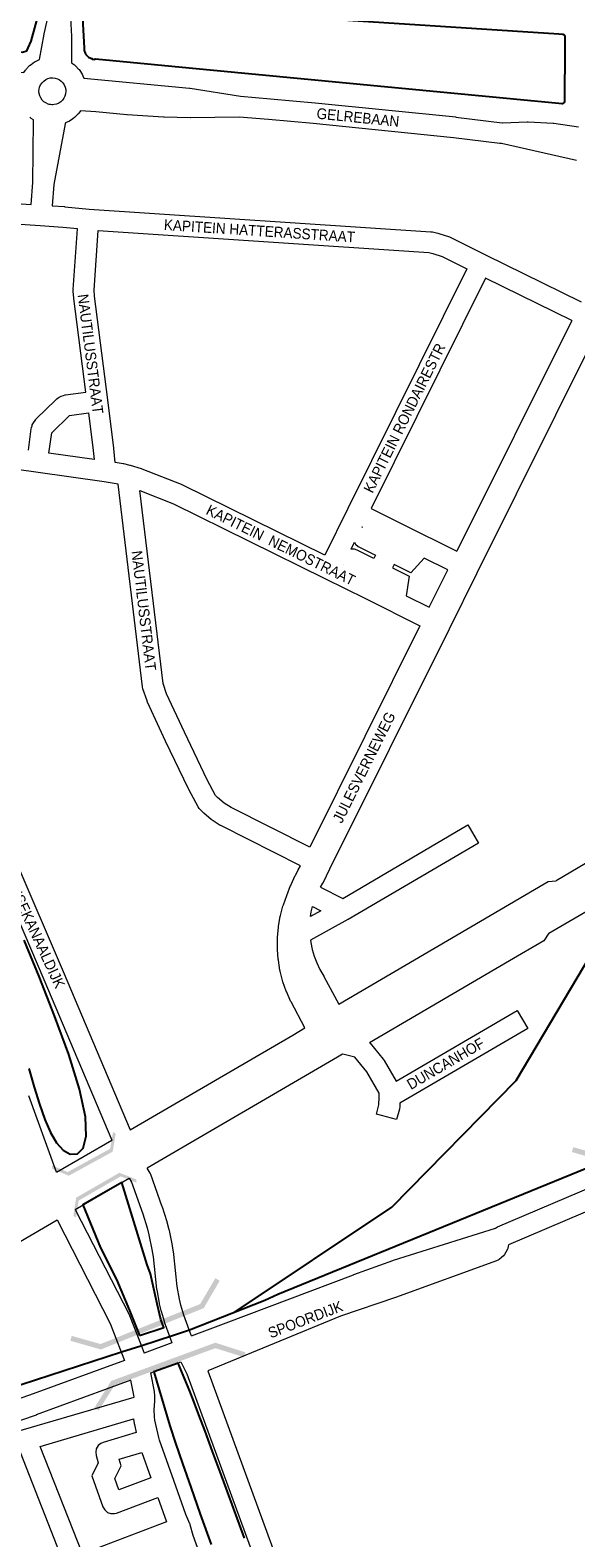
# Model space of a CAD drawing. Header units: metres. Extents: x 123817 to 142006, y 393105 to 406084.
# Tile 96 of 138: x 135619 to 136012, y 396927 to 398013. Entities that reach past the tile are written whole.
import ezdxf
from ezdxf.enums import TextEntityAlignment as Align

# ---------------------------------------------------------------- set-up
doc = ezdxf.new("R2010")
doc.units = ezdxf.units.M
doc.header["$MEASUREMENT"] = 0
doc.styles.add('Style-Arial', font='arial.ttf')

# ---------------------------------------------------------------- blocks, each defined once
blk = doc.blocks.new('gg0-viaduct_83')
at = {"linetype": 'Continuous', "lineweight": 0}
blk.add_hatch(color=7, dxfattribs=at).paths.add_polyline_path([(55.8, -16.9), (38.7, -3.7), (-38.7, -3.7), (-55.8, -16.9), (-58, -14), (-40, 0), (40, 0), (58, -14)])
blk = doc.blocks.new('gg0-viaduct_84')
at = {"linetype": 'Continuous', "lineweight": 0}
blk.add_hatch(color=7, dxfattribs=at).paths.add_polyline_path([(-55.8, -16.9), (-58, -14), (-40, 0), (40, 0), (58, -14), (55.8, -16.9), (38.7, -3.7), (-38.7, -3.7)])
blk = doc.blocks.new('gg0-viaduct_85')
at = {"linetype": 'Continuous', "lineweight": 0}
blk.add_hatch(color=7, dxfattribs=at).paths.add_polyline_path([(-55.8, -16.9), (-58, -14), (-40, 0), (40, 0), (58, -14), (55.8, -16.9), (38.7, -3.7), (-38.7, -3.7)])
blk = doc.blocks.new('gg0-viaduct_86')
at = {"linetype": 'Continuous', "lineweight": 0}
blk.add_hatch(color=7, dxfattribs=at).paths.add_polyline_path([(-55.8, -16.9), (-58, -14), (-40, 0), (40, 0), (58, -14), (55.8, -16.9), (38.7, -3.7), (-38.7, -3.7)])
blk = doc.blocks.new('gg0-viaduct_126')
at = {"linetype": 'Continuous', "lineweight": 0}
blk.add_hatch(color=7, dxfattribs=at).paths.add_polyline_path([(-55.8, -16.9), (-58, -14), (-40, 0), (40, 0), (58, -14), (55.8, -16.9), (38.7, -3.7), (-38.7, -3.7)])

msp = doc.modelspace()

# ---------------------------------------------------------------- linework, layer by layer
for p, q in [((135788, 397097.8), (135733.6, 397076.2)), ((135698.5, 397064.9), (135684.6, 397060.4))]:
    msp.add_line(p, q)
at = {"color": 9, "linetype": 'Continuous', "lineweight": 0, "flags": 128}
for points in [[(135309.9, 398015.7), (135344.9, 398011.8), (135345, 398011.8), (135379.9, 398007.1), (135380.2, 398007.1), (135431.3, 397998.3), (135451, 397995.1), (135514.1, 397992), (135514.4, 397992), (135614.2, 397982.1), (135615.3, 397983.8), (135615.8, 397984.4), (135616.2, 397984.9), (135618.4, 397987.1), (135619.4, 397988), (135622, 397989.8), (135622.5, 397990.1), (135623.2, 397990.4), (135625.6, 397991.5), (135628.8, 398009.8), (135628.9, 398010.1), (135632.6, 398026.7)], [(135647.5, 398025.6), (135648.5, 398008.4), (135648.5, 398008), (135648.6, 397989.1), (135650.7, 397987.6), (135651.7, 397986.7), (135653.7, 397984.5), (135654, 397984.2), (135654.5, 397983.5), (135656.2, 397981), (135656.8, 397979.8), (135657.5, 397978.1), (135733.6, 397970.9), (135734, 397970.8), (135770.5, 397965), (135792, 397963.3), (135792, 397963.3), (135824.2, 397960.3), (135824.2, 397960.3), (135925.6, 397950.2), (135925.7, 397950.1), (135959, 397946), (135959.4, 397946), (135977.1, 397946.6), (135977.8, 397946.6), (135995.8, 397945.7), (135996.4, 397945.6), (136014.2, 397943)], [(135635.2, 397958.9), (135634.3, 397958.9), (135633.4, 397959), (135632.5, 397959.2), (135631.8, 397959.4), (135630.1, 397960.2), (135628.6, 397961.1), (135627.4, 397962.3), (135626.4, 397963.8), (135625.7, 397965.3), (135625.2, 397967), (135625.1, 397968.6), (135625.2, 397970.2), (135625.6, 397971.7), (135626.3, 397973.3), (135627.3, 397974.8), (135628.6, 397976), (135630, 397977), (135631.6, 397977.8), (135633.3, 397978.2), (135635, 397978.3), (135636.7, 397978.1), (135638.4, 397977.6), (135639.9, 397976.9), (135641.2, 397975.9), (135642.4, 397974.7), (135643.3, 397973.2), (135644, 397971.7), (135644.4, 397970), (135644.5, 397968.7), (135644.3, 397966.8), (135643.8, 397965.1), (135643.1, 397963.6), (135642.1, 397962.2), (135640.8, 397961), (135639.4, 397960.1), (135637.8, 397959.4), (135636, 397959), (135635.2, 397958.9)], [(135430.2, 397899.5), (135619.6, 397887.1), (135620.8, 397902.9), (135621.2, 397947.2), (135621.2, 397947.8), (135621.2, 397948), (135619.6, 397949.1), (135618.6, 397950)], [(136012.6, 397918.7), (135958.5, 397931), (135958.3, 397931), (135957.5, 397931.1), (135924, 397935.2), (135822.8, 397945.4), (135790.7, 397948.3), (135769.4, 397950.1), (135734.4, 397949.5), (135734.2, 397949.5), (135715.4, 397949.9), (135715, 397949.9), (135688.8, 397951.6), (135688.5, 397951.6), (135666.2, 397953.9), (135655.1, 397954.6), (135653.8, 397952.8), (135653.5, 397952.4), (135652.9, 397951.8), (135650.7, 397949.7), (135649.6, 397948.9), (135647.1, 397947.2), (135646.7, 397946.9), (135645.9, 397946.6), (135644.2, 397945.8), (135644.1, 397945.2), (135635.8, 397901.6), (135634.6, 397886.1), (135643.5, 397885.6), (135643.7, 397885.5), (135661.4, 397883.7), (135907.7, 397867.5), (135908.5, 397867.4), (135908.9, 397867.3), (135912.8, 397866.4), (135913.4, 397866.2), (135921, 397863.8), (135922.1, 397863.4), (135947.1, 397850.8), (136016.1, 397817)], [(135617.5, 397710.1), (135619.6, 397725.5), (135619.8, 397726.5), (135620.2, 397727.7), (135620.3, 397728.3), (135621.2, 397729.9), (135622.3, 397731.5), (135622.8, 397732.2), (135623.2, 397732.7), (135637.2, 397746.5), (135637.9, 397747.1), (135638.9, 397747.8), (135639.7, 397748.4), (135641, 397749), (135642.9, 397749.6), (135644, 397749.9), (135644.3, 397750), (135658.8, 397751.9), (135650.3, 397819.3), (135650.2, 397819.6), (135649.8, 397824.7), (135649.8, 397825.3), (135649.9, 397825.8), (135649.8, 397825.8), (135652.8, 397869.5), (135642.3, 397870.6), (135626, 397871.7), (135429.2, 397884.6)], [(135831.2, 397634.5), (135728.3, 397685.2), (135727.8, 397685.4), (135699.6, 397696.5), (135699, 397696.7), (135691.2, 397699), (135690.8, 397699.1), (135690.8, 397699.1), (135686.4, 397700.2), (135686, 397700.2), (135685.9, 397700.3), (135680.1, 397701.2), (135679, 397711.4), (135679, 397711.6), (135674.7, 397746.4), (135674.7, 397746.4), (135674.7, 397746.4), (135665.2, 397821), (135664.8, 397825.3), (135667.7, 397868.3), (135906.1, 397852.6), (135909.1, 397851.8), (135915.9, 397849.7), (135933.7, 397840.7), (135847.9, 397668.2), (135847.9, 397668.2), (135847.9, 397668.2), (135831.2, 397634.5)], [(136009.4, 397803.5), (135947.1, 397834), (135864.7, 397668.2), (135887.3, 397656.9), (135887.3, 397656.9), (135887.3, 397656.9), (135926.5, 397637.3)], [(135664.8, 397703.4), (135632.3, 397708), (135634.4, 397722.6), (135647.2, 397735.2), (135660.7, 397737), (135664.1, 397709.8), (135664.8, 397703.4)], [(135813.6, 397410.8), (135756.6, 397439.5), (135756.2, 397439.7), (135755.8, 397439.9), (135750, 397443.7), (135749.3, 397444.2), (135744, 397448.6), (135743.5, 397449.1), (135741.1, 397451.5), (135740.6, 397452), (135739.8, 397453.3), (135733.1, 397465.8), (135732.9, 397466.1), (135716.4, 397500.5), (135716.4, 397500.6), (135703.3, 397528.7), (135703.1, 397529.3), (135703, 397529.5), (135700.1, 397538.2), (135699.7, 397539.7), (135682.3, 397685.6), (135672.1, 397687.3), (135622.8, 397694.2), (135504.4, 397710.8)], [(135820.3, 397424.3), (135763.7, 397452.7), (135758.6, 397456), (135753.9, 397460), (135752.5, 397461.4), (135746.4, 397472.7), (135730, 397507), (135717.1, 397534.7), (135714.6, 397542.2), (135697.9, 397681), (135722, 397671.6), (135831.3, 397617.8), (135860.6, 397603.2), (135860.6, 397603.2), (135899.8, 397583.7)], [(135858.4, 397654.6), (135857.9, 397654.6), (135858, 397654.8), (135858.4, 397654.6)], [(135866.6, 397632.1), (135854.5, 397638.1), (135852.5, 397638.8), (135850.1, 397638.8), (135852.5, 397643.8), (135853.3, 397642.4), (135855.3, 397640.7), (135855.7, 397640.5), (135867.8, 397634.5), (135866.6, 397632.1)], [(135919.8, 397623.9), (135902.9, 397632.4), (135893.3, 397621.8), (135881.2, 397627.8), (135880, 397625.4), (135892.1, 397619.4), (135889.9, 397605.3), (135906.5, 397597.1)], [(135844.7, 397627.8), (135844.6, 397627.9), (135844.7, 397627.9), (135844.7, 397627.8)], [(135828.1, 397395.3), (135844.1, 397387.3), (135934.4, 397440.2), (135942, 397427.2), (135848.1, 397372.2), (135848.1, 397372.2), (135847.9, 397372.2), (135820.9, 397357.2)], [(135608.4, 397414.1), (135642.5, 397334.7), (135642.5, 397334.7), (135690.8, 397220.7)], [(135594.7, 397407.9), (135628.7, 397328.8), (135677.7, 397213.1)], [(135841.4, 397311.2), (135950.5, 397375), (135950.5, 397375), (135989.3, 397397.7), (135989.3, 397397.7), (135989.3, 397397.7), (135992.2, 397399.4), (135997.9, 397400)], [(135822.3, 397381.4), (135828.3, 397378.4), (135820.9, 397374.3)], [(135992.8, 397362.3), (135989.2, 397356.8), (135964.4, 397342.3), (135863.5, 397283.3), (135863.8, 397283.1), (135863.8, 397283), (135873.3, 397271.5), (135874.1, 397270.5), (135882.7, 397255.6), (135970, 397306.6), (135977.5, 397293.6), (135885.2, 397239.7), (135885.2, 397237.4), (135885, 397235.6), (135883, 397228), (135868.5, 397231.8), (135870.2, 397238.5), (135870.3, 397244.1), (135870.3, 397247.1), (135861.4, 397262.5), (135852.8, 397272.9), (135845.2, 397274.9), (135843.9, 397275.1)], [(135637.7, 397190.2), (135636.8, 397192.7), (135636.8, 397192.7), (135617.8, 397245.1)], [(135735.1, 397072.3), (135734.9, 397072.7), (135733.5, 397076.5), (135729.6, 397087.2), (135727.5, 397094.3), (135726.4, 397098.6), (135724.8, 397107.7), (135722.3, 397130.9), (135722.3, 397131.3), (135721.4, 397136.8), (135721.4, 397137.2), (135719.1, 397148.2), (135719, 397148.6), (135717.6, 397154.1), (135717.5, 397154.4), (135714.1, 397164.9), (135714, 397165.1), (135705.7, 397188.4), (135705.7, 397188.5), (135705.2, 397189.5), (135703.2, 397193.1)], [(135690.2, 397185.7), (135691.8, 397182.8), (135699.9, 397160.2), (135703.1, 397150.1), (135704.4, 397145), (135706.6, 397134.4), (135707.4, 397129.2), (135709.9, 397105.9), (135710, 397105.4), (135711.7, 397095.7), (135711.8, 397095.3), (135713, 397090.5), (135713.1, 397090.1), (135715.3, 397082.7), (135715.4, 397082.3), (135715.4, 397082.3), (135719.4, 397071.3), (135719.4, 397071.3), (135720.9, 397067.3), (135721, 397067.1)], [(135638.2, 397155.8), (135676.5, 397081.2), (135684.7, 397060), (135686.8, 397054.5)], [(135651.2, 397163.3), (135690.1, 397087.7), (135690.4, 397086.9), (135698.7, 397065.4), (135698.7, 397065.4), (135700.9, 397059.7)], [(135963.6, 397137.8), (135963.5, 397136.9), (135963.1, 397135.2), (135962.8, 397134.6), (135961.8, 397132.4), (135960.8, 397130.8), (135960.1, 397129.9), (135960, 397129.8), (135958.7, 397128.6), (135956.8, 397127.2), (135956.1, 397126.7), (135954.9, 397126.2), (135882.2, 397099.9), (135882.1, 397099.8), (135842.6, 397086.3), (135746.9, 397047.1), (135836.1, 396803.6)], [(135772.5, 396827.6), (135736.3, 396928.4), (135734.1, 396936), (135734, 396936.5), (135733.8, 396936.8), (135731, 396943.5), (135722.3, 396968.1), (135711.9, 396997.1), (135711.5, 396999.1), (135708.6, 397011.5), (135708.3, 397013.8), (135708.1, 397019.2), (135708.3, 397021.8), (135708.7, 397025.5), (135708.7, 397026.2), (135708.7, 397026.3), (135708.7, 397028.3), (135708.6, 397029.2), (135708.3, 397031.6), (135708.3, 397032.1), (135705.7, 397045.5)], [(135727.3, 397053.4), (135730.3, 397047.7), (135731.7, 397044.9), (135822, 396798.4)], [(135490, 396974.2), (135491.6, 396973.1), (135493.1, 396971.7), (135493.4, 396971.3), (135494.8, 396969.4), (135495, 396969.1), (135551.6, 396986.5), (135551.7, 396986.5), (135551.7, 396986.6), (135613.9, 397004.7), (135693.7, 397028.1), (135693.5, 397029.5), (135691.4, 397040.2)], [(135656.4, 396915.3), (135626, 396992.6), (135693.3, 397012.4), (135693.3, 397012.3), (135693.7, 397009.2), (135693.9, 397008.4), (135695.2, 397002.6), (135671.3, 396995.5), (135671.5, 396995.5), (135669.7, 396994.8), (135667.7, 396993.2), (135666.4, 396990.9), (135666, 396988.4), (135666.3, 396986.1), (135667.9, 396980.8), (135663.2, 396971.3), (135671.2, 396949.1), (135671.2, 396949), (135672.5, 396946.8), (135674.5, 396945.1), (135676.9, 396944.2), (135679.5, 396944.2), (135680.9, 396944.6), (135710.7, 396955.8), (135717, 396938.3), (135717, 396938.2), (135717, 396938.2), (135656.4, 396915.3)], [(135587.1, 396889.5), (135563.1, 396974.3), (135611.5, 396988.4), (135642.3, 396910), (135587.1, 396889.5)], [(135682.7, 396961.3), (135679.8, 396969.5), (135684.3, 396978.6), (135682.9, 396983.3), (135699.2, 396988.1), (135705.7, 396970), (135682.7, 396961.3)]]:
    msp.add_lwpolyline(points, dxfattribs=at)
at = {"flags": 128}
for points in [[(135494.9, 398013.6), (135494.8, 398011.8), (135496.8, 398008.5), (135497, 398008.2), (135549.5, 398003), (135552.2, 398002.3), (135554, 398002.1), (135557.3, 398002.1), (135579.8, 398000), (135613.2, 397996.8), (135616.3, 397997.8), (135617.3, 398000), (135619.5, 398004.7), (135626.3, 398029.2)], [(135656.3, 398025.5), (135657.7, 398000), (135657.8, 397997.9), (135658, 397997.3), (135658.2, 397996.7), (135658.4, 397996.1), (135658.7, 397995.6), (135659, 397995.1), (135659.4, 397994.6), (135659.8, 397994.1), (135660.3, 397993.7), (135660.8, 397993.3), (135661.3, 397993), (135661.9, 397992.7), (135662.5, 397992.5), (135663.1, 397992.3), (135663.4, 397992.3), (135663.4, 397991.8), (135665.5, 397991.6), (135665.6, 397992.1), (135665.9, 397992.1), (135733.3, 397985.4), (136000, 397960), (136002.1, 397959.8), (136002.3, 397959.8), (136002.5, 397959.8), (136002.7, 397959.9), (136002.9, 397959.9), (136003, 397960), (136003.2, 397960.1), (136003.4, 397960.2), (136003.5, 397960.3), (136003.6, 397960.4), (136003.8, 397960.5), (136003.9, 397960.6), (136004, 397960.8), (136004.1, 397961), (136004.2, 397961.1), (136004.2, 397961.3), (136004.3, 397961.5), (136004.3, 397961.6), (136004.3, 397961.8), (136004.5, 398000), (136004.5, 398007.5), (136004.5, 398007.7), (136004.5, 398007.9), (136004.5, 398008), (136004.4, 398008.2), (136004.4, 398008.4), (136004.3, 398008.5), (136004.2, 398008.7), (136004.1, 398008.8), (136004, 398009), (136003.9, 398009.1), (136003.7, 398009.2), (136003.6, 398009.3), (136003.4, 398009.4), (136003.3, 398009.5), (136003.1, 398009.5), (136003, 398009.6), (136002.8, 398009.6), (136002.6, 398009.6), (136000, 398009.8), (135814.3, 398021.7)], [(137153.1, 397637.3), (137084, 397613.6), (136196.3, 397264.8), (135797.4, 397101.9), (135788, 397097.8)], [(135765.9, 397089.1), (135879.5, 397164.8), (135969.2, 397256.2), (136047.9, 397388.7)], [(135617.7, 397264.8), (135621.6, 397251.4), (135625.5, 397239.1), (135629.4, 397228.1), (135633.5, 397218.7), (135637.8, 397211.2), (135642.6, 397205.9), (135647.7, 397203.1), (135652.8, 397203.4), (135657, 397207.5), (135659.2, 397216.1), (135658.7, 397230), (135654.4, 397249.8), (135646.6, 397274.9), (135636.4, 397302.8), (135625.3, 397331.1), (135614.5, 397357.2)], [(135733.6, 397076.2), (135722, 397072.5), (135698.5, 397064.9)], [(135684.6, 397060.4), (135570.6, 397023.5), (135351.5, 396965.2), (135350.1, 396964.8)], [(135773.3, 396926.5), (135764.4, 396950.8), (135756.7, 396971.6), (135750.3, 396989), (135744.9, 397003.5), (135740.4, 397015.3), (135736.8, 397024.9), (135733.9, 397032.5), (135725.4, 397052.6), (135707.9, 397046.3), (135719.4, 397007.4), (135723.5, 396995), (135728.5, 396980.3), (135734.5, 396963.2), (135741.4, 396943.8), (135749.3, 396921.9)]]:
    msp.add_lwpolyline(points, dxfattribs=at)
at = {"color": 40, "linetype": 'Continuous', "lineweight": 0, "flags": 128}
for points in [[(136009.4, 397803.5), (135926.5, 397637.3)], [(135828.1, 397395.3), (135829.7, 397398.2), (135829.9, 397398.6), (135834.9, 397408.6), (135921, 397581.4), (135921, 397581.4), (135921, 397581.4), (135941.1, 397621.7), (136026.2, 397792.4), (136173.3, 397719.3)], [(135906.5, 397597.1), (135915.3, 397614.9), (135919.8, 397623.9)], [(135899.8, 397583.7), (135820.3, 397424.3)], [(135816.9, 397294.1), (135806.9, 397312.7), (135806.5, 397313.3), (135803.7, 397319.8), (135803.4, 397320.5), (135803.3, 397320.6), (135801, 397327.2), (135800.8, 397328.1), (135799, 397334.9), (135798.8, 397335.7), (135797.7, 397342.7), (135797.6, 397343.6), (135797, 397350.6), (135797, 397351.4), (135797, 397351.4), (135797, 397351.4), (135797, 397358.5), (135797, 397359.4), (135797.7, 397366.4), (135797.8, 397367.2), (135799, 397374.2), (135799.2, 397375), (135801, 397381.8), (135801.3, 397382.7), (135803.7, 397389.3), (135803.7, 397389.3), (135803.8, 397389.5), (135806.5, 397396.7), (135806.6, 397396.7), (135806.9, 397397.4), (135809.9, 397403.8), (135810.2, 397404.3), (135812.1, 397407.8), (135813.6, 397410.8)], [(135820.9, 397374.3), (135821.4, 397377.6), (135822.3, 397381.4)], [(135820.9, 397357.2), (135821, 397355.6), (135822.1, 397350.6), (135823.5, 397345.6), (135825.4, 397340.8), (135827.6, 397336.1), (135830.5, 397331.3), (135830.6, 397331), (135841.4, 397311.2)]]:
    msp.add_lwpolyline(points, dxfattribs=at)
at = {"color": 1, "linetype": 'Continuous', "lineweight": 0, "flags": 128}
for points in [[(136146.7, 397487.1), (136069.5, 397441.9), (136061.5, 397437.3), (136061.5, 397437.3), (136061.5, 397437.3), (135997.9, 397400)], [(135992.8, 397362.3), (136026, 397381.7), (136072.8, 397409.1)], [(135690.8, 397220.7), (135808.1, 397288.9), (135816.9, 397294.1)], [(135843.9, 397275.1), (135840.3, 397273), (135840.3, 397273), (135840.3, 397273), (135703.2, 397193.1)], [(135637.7, 397190.2), (135677.7, 397213.1)], [(135651.2, 397163.3), (135690.2, 397185.7)], [(135356.4, 396954), (135353, 396965.4), (135349.8, 396976.4), (135349.9, 396978), (135350.2, 396979.1), (135351, 396980.4), (135368.3, 396998.1), (135638.2, 397155.8)]]:
    msp.add_lwpolyline(points, dxfattribs=at)
at = {"color": 191, "linetype": 'Continuous', "lineweight": 0, "flags": 128}
for points in [[(135735.1, 397072.3), (135760, 397081.5), (135851.9, 397116.2), (135852, 397116.3), (135880.3, 397126.6), (135880.7, 397126.7), (135954.3, 397149.9), (135954.9, 397150.3), (135955.7, 397150.7), (136064.7, 397197), (136066.9, 397198.2), (136068.5, 397199.5)], [(136080.1, 397188.2), (136077.4, 397187.4), (136076, 397186.2), (136074.9, 397185.4), (136074.6, 397185.3), (136071.4, 397183.6), (136070.8, 397183.3), (135963.6, 397137.8)], [(135721, 397067.1), (135700.9, 397059.7)], [(135686.8, 397054.5), (135618.2, 397029.4), (135565.9, 397011.6), (135545.2, 397004.9), (135500.5, 396992.4), (135480.1, 396987.1), (135433.2, 396975.9), (135433, 396975.9), (135415, 396971.2), (135414.8, 396971.1), (135379.3, 396961), (135379.1, 396960.9), (135356.4, 396954)], [(135705.7, 397045.5), (135727.3, 397053.4)], [(135691.4, 397040.2), (135623.2, 397015.3), (135623.1, 397015.2), (135570.7, 396997.4), (135570.6, 396997.4), (135549.7, 396990.6), (135549.4, 396990.5), (135504.4, 396977.9), (135504.3, 396977.9), (135490, 396974.2)]]:
    msp.add_lwpolyline(points, dxfattribs=at)
at = {"flags": 128}
msp.add_lwpolyline([(135697.6, 397072.5), (135715.2, 397078.2), (135712.9, 397084), (135710.4, 397095.4), (135705.6, 397116.8), (135703.2, 397123.3), (135684.9, 397182.6), (135656.8, 397166.5), (135669.4, 397135.5), (135681, 397112.8), (135690.4, 397090.4)], close=True, dxfattribs=at)

# ---------------------------------------------------------------- block references
at = {"color": 7, "linetype": 'Continuous', "lineweight": 0}
for name, p, rotation in [('gg0-viaduct_126', (136068.4, 397213.1), 201.7300412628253), ('gg0-viaduct_83', (135706.8, 397077.3), 201.8662484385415), ('gg0-viaduct_84', (135714.7, 397053.5), 20.1525763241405)]:
    msp.add_blockref(name, p, dxfattribs=dict(at, rotation=rotation))
at = {"color": 7, "linetype": 'Continuous', "lineweight": 0, "xscale": 0.450622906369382, "yscale": 0.7316866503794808, "zscale": 0.450622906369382}
for name, p, rotation in [('gg0-viaduct_86', (135662.4, 397196.2), 208.6861475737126), ('gg0-viaduct_85', (135667.5, 397180.7), 29.94527202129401)]:
    msp.add_blockref(name, p, dxfattribs=dict(at, rotation=rotation))

# ---------------------------------------------------------------- texts
at = {"color": 8, "style": 'Style-Arial', "width": 0.909091}
for s, rotation, p in [('GELREBAAN', 354.2151, (135855.1, 397949.8)), ('KAPITEIN HATTERASSTRAAT', 356.2563, (135784.1, 397868.1)), ('NAUTILUSSTRAAT', 277.2898, (135662.3, 397779.4)), ('KAPITEIN RONDAIRESTR', 63.5137, (135888.6, 397733.3)), ('KAPITEIN  NEMOSTRAAT', 333.8151, (135799.5, 397641.8)), ('NAUTILUSSTRAAT', 276.7984, (135700.7, 397594.6)), ('JULESVERNEWEG', 63.5046, (135859.5, 397481.7)), ('LOVENSEKANAALDIJK', 294.8019, (135618.5, 397371.4)), ('DUNCANHOF', 30.3083, (135918.3, 397268.3)), ('SPOORDIJK', 20.9055, (135817.2, 397084))]:
    msp.add_text(s, height=7.7, rotation=rotation, dxfattribs=at).set_placement(p, align=Align.MIDDLE_CENTER)

doc.saveas('drawing.dxf')
